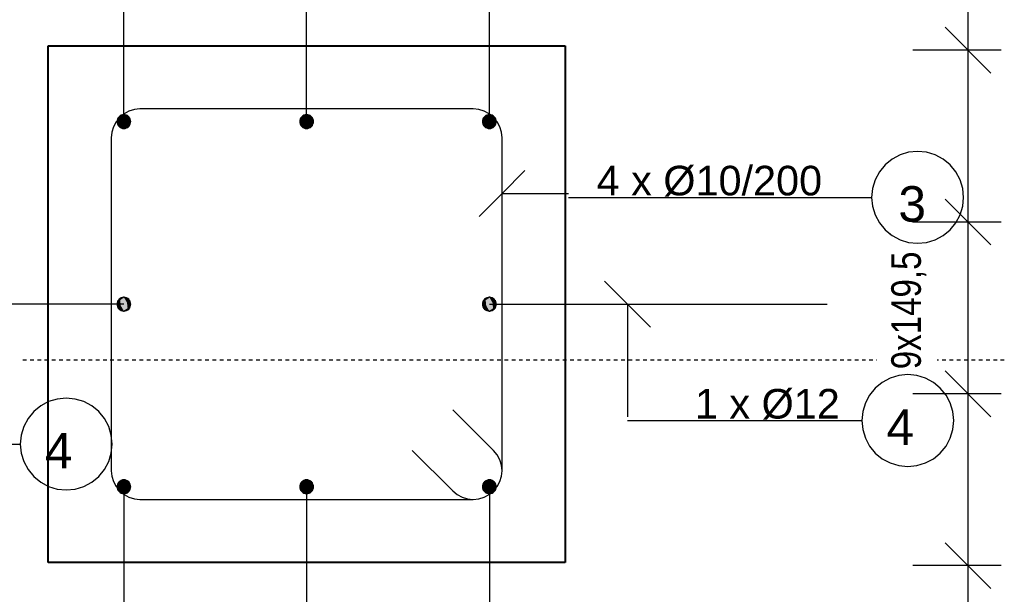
# Model space of a CAD drawing. Extents: x 68682 to 121374, y -47510 to -252.
# Tile 19 of 38: x 102247 to 104389, y -8414 to -7162. Entities that reach past the tile are written whole.
import ezdxf

# ---------------------------------------------------------------- set-up
doc = ezdxf.new("R2010")
doc.units = 0
doc.header["$LTSCALE"] = 1.125
doc.layers.add('--K_Fundamenty_lawy_przekroj', color=41, linetype='Continuous', lineweight=40)
doc.layers.add('--TW_Wymiary', color=1, linetype='Continuous')
doc.layers.add('BZ_PRETW', color=3, linetype='Continuous')
doc.styles.add('ISOCPEUR', font='arial.ttf', dxfattribs={"width": 0.8, "height": 150})

msp = doc.modelspace()

# ---------------------------------------------------------------- hatches: boundary and pattern name
at = {"layer": 'BZ_PRETW', "linetype": 'Continuous'}
for points in [[(102466.07, -7397.35), (102458.57, -7384.36), (102466.07, -7371.37)], [(102458.85, -7387.29), (102458.57, -7384.36), (102458.85, -7381.44)], [(102459.71, -7390.1), (102458.85, -7381.44), (102459.71, -7378.62)], [(102458.85, -7387.29), (102458.85, -7381.44), (102459.71, -7390.1)], [(102461.09, -7392.7), (102459.71, -7378.62), (102461.09, -7376.03)], [(102459.71, -7390.1), (102459.71, -7378.62), (102461.09, -7392.7)], [(102462.96, -7394.97), (102461.09, -7376.03), (102462.96, -7373.76)], [(102461.09, -7392.7), (102461.09, -7376.03), (102462.96, -7394.97)], [(102465.23, -7396.83), (102462.96, -7373.76), (102465.23, -7371.89)], [(102462.96, -7394.97), (102462.96, -7373.76), (102465.23, -7396.83)], [(102467.83, -7398.22), (102465.23, -7371.89), (102467.83, -7370.5)], [(102465.23, -7396.83), (102465.23, -7371.89), (102467.83, -7398.22)], [(102466.07, -7397.35), (102466.07, -7371.37), (102481.07, -7397.35)], [(102481.07, -7397.35), (102466.07, -7371.37), (102481.07, -7371.37)], [(102470.64, -7399.07), (102467.83, -7370.5), (102470.64, -7369.65)], [(102467.83, -7398.22), (102467.83, -7370.5), (102470.64, -7399.07)], [(102473.57, -7399.36), (102470.64, -7369.65), (102473.57, -7369.36)], [(102470.64, -7399.07), (102470.64, -7369.65), (102473.57, -7399.36)], [(102473.57, -7399.36), (102473.57, -7369.36), (102476.49, -7399.07)], [(102476.49, -7399.07), (102473.57, -7369.36), (102476.49, -7369.65)], [(102476.49, -7399.07), (102476.49, -7369.65), (102479.31, -7398.22)], [(102479.31, -7398.22), (102476.49, -7369.65), (102479.31, -7370.5)], [(102479.31, -7398.22), (102479.31, -7370.5), (102481.9, -7396.83)], [(102481.9, -7396.83), (102479.31, -7370.5), (102481.9, -7371.89)], [(102481.07, -7397.35), (102481.07, -7371.37), (102488.57, -7384.36)], [(102481.9, -7396.83), (102481.9, -7371.89), (102484.17, -7394.97)], [(102484.17, -7394.97), (102481.9, -7371.89), (102484.17, -7373.76)], [(102484.17, -7394.97), (102484.17, -7373.76), (102486.04, -7392.7)], [(102486.04, -7392.7), (102484.17, -7373.76), (102486.04, -7376.03)], [(102486.04, -7392.7), (102486.04, -7376.03), (102487.42, -7390.1)], [(102487.42, -7390.1), (102486.04, -7376.03), (102487.42, -7378.62)], [(102487.42, -7390.1), (102487.42, -7378.62), (102488.28, -7387.29)], [(102488.28, -7387.29), (102487.42, -7378.62), (102488.28, -7381.44)], [(102488.28, -7387.29), (102488.28, -7381.44), (102488.57, -7384.36)], [(102863.57, -7397.35), (102856.07, -7384.36), (102863.57, -7371.37)], [(102856.35, -7387.29), (102856.07, -7384.36), (102856.35, -7381.44)], [(102857.21, -7390.1), (102856.35, -7381.44), (102857.21, -7378.62)], [(102856.35, -7387.29), (102856.35, -7381.44), (102857.21, -7390.1)], [(102858.59, -7392.7), (102857.21, -7378.62), (102858.59, -7376.03)], [(102857.21, -7390.1), (102857.21, -7378.62), (102858.59, -7392.7)], [(102860.46, -7394.97), (102858.59, -7376.03), (102860.46, -7373.76)], [(102858.59, -7392.7), (102858.59, -7376.03), (102860.46, -7394.97)], [(102862.73, -7396.83), (102860.46, -7373.76), (102862.73, -7371.89)], [(102860.46, -7394.97), (102860.46, -7373.76), (102862.73, -7396.83)], [(102865.33, -7398.22), (102862.73, -7371.89), (102865.33, -7370.5)], [(102862.73, -7396.83), (102862.73, -7371.89), (102865.33, -7398.22)], [(102863.57, -7397.35), (102863.57, -7371.37), (102878.57, -7397.35)], [(102878.57, -7397.35), (102863.57, -7371.37), (102878.57, -7371.37)], [(102868.14, -7399.07), (102865.33, -7370.5), (102868.14, -7369.65)], [(102865.33, -7398.22), (102865.33, -7370.5), (102868.14, -7399.07)], [(102871.07, -7399.36), (102868.14, -7369.65), (102871.07, -7369.36)], [(102868.14, -7399.07), (102868.14, -7369.65), (102871.07, -7399.36)], [(102871.07, -7399.36), (102871.07, -7369.36), (102873.99, -7399.07)], [(102873.99, -7399.07), (102871.07, -7369.36), (102873.99, -7369.65)], [(102873.99, -7399.07), (102873.99, -7369.65), (102876.81, -7398.22)], [(102876.81, -7398.22), (102873.99, -7369.65), (102876.81, -7370.5)], [(102876.81, -7398.22), (102876.81, -7370.5), (102879.4, -7396.83)], [(102879.4, -7396.83), (102876.81, -7370.5), (102879.4, -7371.89)], [(102878.57, -7397.35), (102878.57, -7371.37), (102886.07, -7384.36)], [(102879.4, -7396.83), (102879.4, -7371.89), (102881.67, -7394.97)], [(102881.67, -7394.97), (102879.4, -7371.89), (102881.67, -7373.76)], [(102881.67, -7394.97), (102881.67, -7373.76), (102883.54, -7392.7)], [(102883.54, -7392.7), (102881.67, -7373.76), (102883.54, -7376.03)], [(102883.54, -7392.7), (102883.54, -7376.03), (102884.92, -7390.1)], [(102884.92, -7390.1), (102883.54, -7376.03), (102884.92, -7378.62)], [(102884.92, -7390.1), (102884.92, -7378.62), (102885.78, -7387.29)], [(102885.78, -7387.29), (102884.92, -7378.62), (102885.78, -7381.44)], [(102885.78, -7387.29), (102885.78, -7381.44), (102886.07, -7384.36)], [(103261.07, -7397.35), (103253.57, -7384.36), (103261.07, -7371.37)], [(103253.85, -7387.29), (103253.57, -7384.36), (103253.85, -7381.44)], [(103254.71, -7390.1), (103253.85, -7381.44), (103254.71, -7378.62)], [(103253.85, -7387.29), (103253.85, -7381.44), (103254.71, -7390.1)], [(103256.09, -7392.7), (103254.71, -7378.62), (103256.09, -7376.03)], [(103254.71, -7390.1), (103254.71, -7378.62), (103256.09, -7392.7)], [(103257.96, -7394.97), (103256.09, -7376.03), (103257.96, -7373.76)], [(103256.09, -7392.7), (103256.09, -7376.03), (103257.96, -7394.97)], [(103260.23, -7396.83), (103257.96, -7373.76), (103260.23, -7371.89)], [(103257.96, -7394.97), (103257.96, -7373.76), (103260.23, -7396.83)], [(103262.83, -7398.22), (103260.23, -7371.89), (103262.83, -7370.5)], [(103260.23, -7396.83), (103260.23, -7371.89), (103262.83, -7398.22)], [(103261.07, -7397.35), (103261.07, -7371.37), (103276.07, -7397.35)], [(103276.07, -7397.35), (103261.07, -7371.37), (103276.07, -7371.37)], [(103265.64, -7399.07), (103262.83, -7370.5), (103265.64, -7369.65)], [(103262.83, -7398.22), (103262.83, -7370.5), (103265.64, -7399.07)], [(103268.57, -7399.36), (103265.64, -7369.65), (103268.57, -7369.36)], [(103265.64, -7399.07), (103265.64, -7369.65), (103268.57, -7399.36)], [(103268.57, -7399.36), (103268.57, -7369.36), (103271.49, -7399.07)], [(103271.49, -7399.07), (103268.57, -7369.36), (103271.49, -7369.65)], [(103271.49, -7399.07), (103271.49, -7369.65), (103274.31, -7398.22)], [(103274.31, -7398.22), (103271.49, -7369.65), (103274.31, -7370.5)], [(103274.31, -7398.22), (103274.31, -7370.5), (103276.9, -7396.83)], [(103276.9, -7396.83), (103274.31, -7370.5), (103276.9, -7371.89)], [(103276.07, -7397.35), (103276.07, -7371.37), (103283.57, -7384.36)], [(103276.9, -7396.83), (103276.9, -7371.89), (103279.17, -7394.97)], [(103279.17, -7394.97), (103276.9, -7371.89), (103279.17, -7373.76)], [(103279.17, -7394.97), (103279.17, -7373.76), (103281.04, -7392.7)], [(103281.04, -7392.7), (103279.17, -7373.76), (103281.04, -7376.03)], [(103281.04, -7392.7), (103281.04, -7376.03), (103282.42, -7390.1)], [(103282.42, -7390.1), (103281.04, -7376.03), (103282.42, -7378.62)], [(103282.42, -7390.1), (103282.42, -7378.62), (103283.28, -7387.29)], [(103283.28, -7387.29), (103282.42, -7378.62), (103283.28, -7381.44)], [(103283.28, -7387.29), (103283.28, -7381.44), (103283.57, -7384.36)], [(102461.09, -7790.2), (102459.71, -7776.12), (102461.09, -7773.53)], [(102473.57, -7796.86), (102460.58, -7774.36), (102473.57, -7766.86)], [(102460.58, -7789.36), (102460.58, -7774.36), (102473.57, -7796.86)], [(102462.96, -7792.47), (102461.09, -7773.53), (102462.96, -7771.26)], [(102461.09, -7790.2), (102461.09, -7773.53), (102462.96, -7792.47)], [(102465.23, -7794.33), (102462.96, -7771.26), (102465.23, -7769.39)], [(102462.96, -7792.47), (102462.96, -7771.26), (102465.23, -7794.33)], [(102467.83, -7795.72), (102465.23, -7769.39), (102467.83, -7768)], [(102465.23, -7794.33), (102465.23, -7769.39), (102467.83, -7795.72)], [(102470.64, -7796.57), (102467.83, -7768), (102470.64, -7767.15)], [(102467.83, -7795.72), (102467.83, -7768), (102470.64, -7796.57)], [(102473.57, -7796.86), (102470.64, -7767.15), (102473.57, -7766.86)], [(102470.64, -7796.57), (102470.64, -7767.15), (102473.57, -7796.86)], [(102473.57, -7796.86), (102473.57, -7766.86), (102476.49, -7796.57)], [(102476.49, -7796.57), (102473.57, -7766.86), (102476.49, -7767.15)], [(102473.57, -7796.86), (102473.57, -7766.86), (102486.56, -7789.36)], [(102486.56, -7789.36), (102473.57, -7766.86), (102486.56, -7774.36)], [(102476.49, -7796.57), (102476.49, -7767.15), (102479.31, -7795.72)], [(102479.31, -7795.72), (102476.49, -7767.15), (102479.31, -7768)], [(102479.31, -7795.72), (102479.31, -7768), (102481.9, -7794.33)], [(102481.9, -7794.33), (102479.31, -7768), (102481.9, -7769.39)], [(102481.9, -7794.33), (102481.9, -7769.39), (102484.17, -7792.47)], [(102484.17, -7792.47), (102481.9, -7769.39), (102484.17, -7771.26)], [(102484.17, -7792.47), (102484.17, -7771.26), (102486.04, -7790.2)], [(102486.04, -7790.2), (102484.17, -7771.26), (102486.04, -7773.53)], [(102486.04, -7790.2), (102486.04, -7773.53), (102487.42, -7787.6)], [(102487.42, -7787.6), (102486.04, -7773.53), (102487.42, -7776.12)], [(103256.09, -7790.2), (103254.71, -7776.12), (103256.09, -7773.53)], [(103268.57, -7796.86), (103255.58, -7774.36), (103268.57, -7766.86)], [(103255.58, -7789.36), (103255.58, -7774.36), (103268.57, -7796.86)], [(103257.96, -7792.47), (103256.09, -7773.53), (103257.96, -7771.26)], [(103256.09, -7790.2), (103256.09, -7773.53), (103257.96, -7792.47)], [(103260.23, -7794.33), (103257.96, -7771.26), (103260.23, -7769.39)], [(103257.96, -7792.47), (103257.96, -7771.26), (103260.23, -7794.33)], [(103262.83, -7795.72), (103260.23, -7769.39), (103262.83, -7768)], [(103260.23, -7794.33), (103260.23, -7769.39), (103262.83, -7795.72)], [(103265.64, -7796.57), (103262.83, -7768), (103265.64, -7767.15)], [(103262.83, -7795.72), (103262.83, -7768), (103265.64, -7796.57)], [(103268.57, -7796.86), (103265.64, -7767.15), (103268.57, -7766.86)], [(103265.64, -7796.57), (103265.64, -7767.15), (103268.57, -7796.86)], [(103268.57, -7796.86), (103268.57, -7766.86), (103271.49, -7796.57)], [(103271.49, -7796.57), (103268.57, -7766.86), (103271.49, -7767.15)], [(103268.57, -7796.86), (103268.57, -7766.86), (103281.56, -7789.36)], [(103281.56, -7789.36), (103268.57, -7766.86), (103281.56, -7774.36)], [(103271.49, -7796.57), (103271.49, -7767.15), (103274.31, -7795.72)], [(103274.31, -7795.72), (103271.49, -7767.15), (103274.31, -7768)], [(103274.31, -7795.72), (103274.31, -7768), (103276.9, -7794.33)], [(103276.9, -7794.33), (103274.31, -7768), (103276.9, -7769.39)], [(103276.9, -7794.33), (103276.9, -7769.39), (103279.17, -7792.47)], [(103279.17, -7792.47), (103276.9, -7769.39), (103279.17, -7771.26)], [(103279.17, -7792.47), (103279.17, -7771.26), (103281.04, -7790.2)], [(103281.04, -7790.2), (103279.17, -7771.26), (103281.04, -7773.53)], [(103281.04, -7790.2), (103281.04, -7773.53), (103282.42, -7787.6)], [(103282.42, -7787.6), (103281.04, -7773.53), (103282.42, -7776.12)], [(102458.85, -7784.79), (102458.57, -7781.86), (102458.85, -7778.94)], [(102459.71, -7787.6), (102458.85, -7778.94), (102459.71, -7776.12)], [(102458.85, -7784.79), (102458.85, -7778.94), (102459.71, -7787.6)], [(102459.71, -7787.6), (102459.71, -7776.12), (102461.09, -7790.2)], [(102487.42, -7787.6), (102487.42, -7776.12), (102488.28, -7784.79)], [(102488.28, -7784.79), (102487.42, -7776.12), (102488.28, -7778.94)], [(102488.28, -7784.79), (102488.28, -7778.94), (102488.57, -7781.86)], [(103253.85, -7784.79), (103253.57, -7781.86), (103253.85, -7778.94)], [(103254.71, -7787.6), (103253.85, -7778.94), (103254.71, -7776.12)], [(103253.85, -7784.79), (103253.85, -7778.94), (103254.71, -7787.6)], [(103254.71, -7787.6), (103254.71, -7776.12), (103256.09, -7790.2)], [(103282.42, -7787.6), (103282.42, -7776.12), (103283.28, -7784.79)], [(103283.28, -7784.79), (103282.42, -7776.12), (103283.28, -7778.94)], [(103283.28, -7784.79), (103283.28, -7778.94), (103283.57, -7781.86)], [(102466.07, -8192.35), (102458.57, -8179.36), (102466.07, -8166.37)], [(102458.85, -8182.29), (102458.57, -8179.36), (102458.85, -8176.44)], [(102459.71, -8185.1), (102458.85, -8176.44), (102459.71, -8173.62)], [(102458.85, -8182.29), (102458.85, -8176.44), (102459.71, -8185.1)], [(102461.09, -8187.7), (102459.71, -8173.62), (102461.09, -8171.03)], [(102459.71, -8185.1), (102459.71, -8173.62), (102461.09, -8187.7)], [(102462.96, -8189.97), (102461.09, -8171.03), (102462.96, -8168.76)], [(102461.09, -8187.7), (102461.09, -8171.03), (102462.96, -8189.97)], [(102465.23, -8191.83), (102462.96, -8168.76), (102465.23, -8166.89)], [(102462.96, -8189.97), (102462.96, -8168.76), (102465.23, -8191.83)], [(102467.83, -8193.22), (102465.23, -8166.89), (102467.83, -8165.5)], [(102465.23, -8191.83), (102465.23, -8166.89), (102467.83, -8193.22)], [(102466.07, -8192.35), (102466.07, -8166.37), (102481.07, -8192.35)], [(102481.07, -8192.35), (102466.07, -8166.37), (102481.07, -8166.37)], [(102470.64, -8194.07), (102467.83, -8165.5), (102470.64, -8164.65)], [(102467.83, -8193.22), (102467.83, -8165.5), (102470.64, -8194.07)], [(102473.57, -8194.36), (102470.64, -8164.65), (102473.57, -8164.36)], [(102470.64, -8194.07), (102470.64, -8164.65), (102473.57, -8194.36)], [(102473.57, -8194.36), (102473.57, -8164.36), (102476.49, -8194.07)], [(102476.49, -8194.07), (102473.57, -8164.36), (102476.49, -8164.65)], [(102476.49, -8194.07), (102476.49, -8164.65), (102479.31, -8193.22)], [(102479.31, -8193.22), (102476.49, -8164.65), (102479.31, -8165.5)], [(102479.31, -8193.22), (102479.31, -8165.5), (102481.9, -8191.83)], [(102481.9, -8191.83), (102479.31, -8165.5), (102481.9, -8166.89)], [(102481.07, -8192.35), (102481.07, -8166.37), (102488.57, -8179.36)], [(102481.9, -8191.83), (102481.9, -8166.89), (102484.17, -8189.97)], [(102484.17, -8189.97), (102481.9, -8166.89), (102484.17, -8168.76)], [(102484.17, -8189.97), (102484.17, -8168.76), (102486.04, -8187.7)], [(102486.04, -8187.7), (102484.17, -8168.76), (102486.04, -8171.03)], [(102486.04, -8187.7), (102486.04, -8171.03), (102487.42, -8185.1)], [(102487.42, -8185.1), (102486.04, -8171.03), (102487.42, -8173.62)], [(102487.42, -8185.1), (102487.42, -8173.62), (102488.28, -8182.29)], [(102488.28, -8182.29), (102487.42, -8173.62), (102488.28, -8176.44)], [(102488.28, -8182.29), (102488.28, -8176.44), (102488.57, -8179.36)], [(102863.57, -8192.35), (102856.07, -8179.36), (102863.57, -8166.37)], [(102856.35, -8182.29), (102856.07, -8179.36), (102856.35, -8176.44)], [(102857.21, -8185.1), (102856.35, -8176.44), (102857.21, -8173.62)], [(102856.35, -8182.29), (102856.35, -8176.44), (102857.21, -8185.1)], [(102858.59, -8187.7), (102857.21, -8173.62), (102858.59, -8171.03)], [(102857.21, -8185.1), (102857.21, -8173.62), (102858.59, -8187.7)], [(102860.46, -8189.97), (102858.59, -8171.03), (102860.46, -8168.76)], [(102858.59, -8187.7), (102858.59, -8171.03), (102860.46, -8189.97)], [(102862.73, -8191.83), (102860.46, -8168.76), (102862.73, -8166.89)], [(102860.46, -8189.97), (102860.46, -8168.76), (102862.73, -8191.83)], [(102865.33, -8193.22), (102862.73, -8166.89), (102865.33, -8165.5)], [(102862.73, -8191.83), (102862.73, -8166.89), (102865.33, -8193.22)], [(102863.57, -8192.35), (102863.57, -8166.37), (102878.57, -8192.35)], [(102878.57, -8192.35), (102863.57, -8166.37), (102878.57, -8166.37)], [(102868.14, -8194.07), (102865.33, -8165.5), (102868.14, -8164.65)], [(102865.33, -8193.22), (102865.33, -8165.5), (102868.14, -8194.07)], [(102871.07, -8194.36), (102868.14, -8164.65), (102871.07, -8164.36)], [(102868.14, -8194.07), (102868.14, -8164.65), (102871.07, -8194.36)], [(102871.07, -8194.36), (102871.07, -8164.36), (102873.99, -8194.07)], [(102873.99, -8194.07), (102871.07, -8164.36), (102873.99, -8164.65)], [(102873.99, -8194.07), (102873.99, -8164.65), (102876.81, -8193.22)], [(102876.81, -8193.22), (102873.99, -8164.65), (102876.81, -8165.5)], [(102876.81, -8193.22), (102876.81, -8165.5), (102879.4, -8191.83)], [(102879.4, -8191.83), (102876.81, -8165.5), (102879.4, -8166.89)], [(102878.57, -8192.35), (102878.57, -8166.37), (102886.07, -8179.36)], [(102879.4, -8191.83), (102879.4, -8166.89), (102881.67, -8189.97)], [(102881.67, -8189.97), (102879.4, -8166.89), (102881.67, -8168.76)], [(102881.67, -8189.97), (102881.67, -8168.76), (102883.54, -8187.7)], [(102883.54, -8187.7), (102881.67, -8168.76), (102883.54, -8171.03)], [(102883.54, -8187.7), (102883.54, -8171.03), (102884.92, -8185.1)], [(102884.92, -8185.1), (102883.54, -8171.03), (102884.92, -8173.62)], [(102884.92, -8185.1), (102884.92, -8173.62), (102885.78, -8182.29)], [(102885.78, -8182.29), (102884.92, -8173.62), (102885.78, -8176.44)], [(102885.78, -8182.29), (102885.78, -8176.44), (102886.07, -8179.36)], [(103261.07, -8192.35), (103253.57, -8179.36), (103261.07, -8166.37)], [(103253.85, -8182.29), (103253.57, -8179.36), (103253.85, -8176.44)], [(103254.71, -8185.1), (103253.85, -8176.44), (103254.71, -8173.62)], [(103253.85, -8182.29), (103253.85, -8176.44), (103254.71, -8185.1)], [(103256.09, -8187.7), (103254.71, -8173.62), (103256.09, -8171.03)], [(103254.71, -8185.1), (103254.71, -8173.62), (103256.09, -8187.7)], [(103257.96, -8189.97), (103256.09, -8171.03), (103257.96, -8168.76)], [(103256.09, -8187.7), (103256.09, -8171.03), (103257.96, -8189.97)], [(103260.23, -8191.83), (103257.96, -8168.76), (103260.23, -8166.89)], [(103257.96, -8189.97), (103257.96, -8168.76), (103260.23, -8191.83)], [(103262.83, -8193.22), (103260.23, -8166.89), (103262.83, -8165.5)], [(103260.23, -8191.83), (103260.23, -8166.89), (103262.83, -8193.22)], [(103261.07, -8192.35), (103261.07, -8166.37), (103276.07, -8192.35)], [(103276.07, -8192.35), (103261.07, -8166.37), (103276.07, -8166.37)], [(103265.64, -8194.07), (103262.83, -8165.5), (103265.64, -8164.65)], [(103262.83, -8193.22), (103262.83, -8165.5), (103265.64, -8194.07)], [(103268.57, -8194.36), (103265.64, -8164.65), (103268.57, -8164.36)], [(103265.64, -8194.07), (103265.64, -8164.65), (103268.57, -8194.36)], [(103268.57, -8194.36), (103268.57, -8164.36), (103271.49, -8194.07)], [(103271.49, -8194.07), (103268.57, -8164.36), (103271.49, -8164.65)], [(103271.49, -8194.07), (103271.49, -8164.65), (103274.31, -8193.22)], [(103274.31, -8193.22), (103271.49, -8164.65), (103274.31, -8165.5)], [(103274.31, -8193.22), (103274.31, -8165.5), (103276.9, -8191.83)], [(103276.9, -8191.83), (103274.31, -8165.5), (103276.9, -8166.89)], [(103276.07, -8192.35), (103276.07, -8166.37), (103283.57, -8179.36)], [(103276.9, -8191.83), (103276.9, -8166.89), (103279.17, -8189.97)], [(103279.17, -8189.97), (103276.9, -8166.89), (103279.17, -8168.76)], [(103279.17, -8189.97), (103279.17, -8168.76), (103281.04, -8187.7)], [(103281.04, -8187.7), (103279.17, -8168.76), (103281.04, -8171.03)], [(103281.04, -8187.7), (103281.04, -8171.03), (103282.42, -8185.1)], [(103282.42, -8185.1), (103281.04, -8171.03), (103282.42, -8173.62)], [(103282.42, -8185.1), (103282.42, -8173.62), (103283.28, -8182.29)], [(103283.28, -8182.29), (103282.42, -8173.62), (103283.28, -8176.44)], [(103283.28, -8182.29), (103283.28, -8176.44), (103283.57, -8179.36)]]:
    msp.add_hatch(color=256, dxfattribs=at).paths.add_polyline_path(points)

# ---------------------------------------------------------------- linework, layer by layer
at = {"layer": '--K_Fundamenty_lawy_przekroj'}
for p, q in [((102308.57, -8344.36), (102308.57, -7219.36)), ((102308.57, -7219.36), (103433.57, -7219.36)), ((102308.57, -7219.36), (103433.57, -7219.36)), ((102308.57, -8344.36), (102308.57, -7219.36)), ((103433.57, -7219.36), (103433.57, -8344.36)), ((103433.57, -7219.36), (103433.57, -8344.36)), ((103433.57, -8344.36), (102308.57, -8344.36)), ((103433.57, -8344.36), (102308.57, -8344.36))]:
    msp.add_line(p, q, dxfattribs=at)
at = {"layer": '--TW_Wymiary'}
for p, q in [((104309.73, -6106.7), (104309.73, -9473.43)), ((104309.73, -6854.86), (104309.73, -7228.94)), ((104359.73, -7278.94), (104259.73, -7178.94)), ((104259.73, -7178.94), (104359.73, -7278.94)), ((104382.1, -7228.94), (104189.73, -7228.94)), ((104382.1, -7228.94), (104189.73, -7228.94)), ((104309.73, -7228.94), (104309.73, -7228.94)), ((104180.65, -7451.22), (104161.89, -7456.91)), ((104200.16, -7449.3), (104180.65, -7451.22)), ((104219.67, -7451.22), (104200.16, -7449.3)), ((104238.43, -7456.91), (104219.67, -7451.22)), ((104144.6, -7466.15), (104129.45, -7478.59)), ((104161.89, -7456.91), (104144.6, -7466.15)), ((104255.71, -7466.15), (104238.43, -7456.91)), ((104270.87, -7478.59), (104255.71, -7466.15)), ((103296.07, -7540.93), (103346.07, -7490.93)), ((104117.01, -7493.74), (104107.77, -7511.03)), ((104129.45, -7478.59), (104117.01, -7493.74)), ((104283.3, -7493.74), (104270.87, -7478.59)), ((104292.55, -7511.03), (104283.3, -7493.74)), ((104107.77, -7511.03), (104102.08, -7529.79)), ((104298.24, -7529.79), (104292.55, -7511.03)), ((104102.08, -7529.79), (104100.16, -7549.3)), ((104300.16, -7549.3), (104298.24, -7529.79)), ((103296.07, -7540.93), (103246.07, -7590.93)), ((103296.07, -7540.93), (103440.57, -7540.93)), ((103440.57, -7549.3), (104100.16, -7549.3)), ((104100.16, -7549.3), (104102.08, -7568.81)), ((104359.73, -7653.02), (104259.73, -7553.02)), ((104259.73, -7553.02), (104359.73, -7653.02)), ((104298.24, -7568.81), (104300.16, -7549.3)), ((104102.08, -7568.81), (104107.77, -7587.57)), ((104292.55, -7587.57), (104298.24, -7568.81)), ((104107.77, -7587.57), (104117.01, -7604.86)), ((104382.1, -7603.02), (104189.73, -7603.02)), ((104382.1, -7603.02), (104189.73, -7603.02)), ((104283.3, -7604.86), (104292.55, -7587.57)), ((104309.73, -7603.02), (104309.73, -7603.02)), ((104255.71, -7632.45), (104270.87, -7620.01)), ((104270.87, -7620.01), (104283.3, -7604.86)), ((103569.28, -7781.86), (103519.28, -7731.86)), ((103569.28, -7781.86), (103569.28, -8026.81)), ((103569.28, -7781.86), (103619.28, -7831.86)), ((102261.49, -7903.79), (102253.55, -7903.79)), ((102277.37, -7903.79), (102269.43, -7903.79)), ((102293.24, -7903.79), (102285.3, -7903.79)), ((102309.12, -7903.79), (102301.18, -7903.79)), ((102324.99, -7903.79), (102317.05, -7903.79)), ((102340.87, -7903.79), (102332.93, -7903.79)), ((102356.74, -7903.79), (102348.8, -7903.79)), ((102372.62, -7903.79), (102364.68, -7903.79)), ((102388.49, -7903.79), (102380.55, -7903.79)), ((102404.37, -7903.79), (102396.43, -7903.79)), ((102420.24, -7903.79), (102412.3, -7903.79)), ((102436.12, -7903.79), (102428.18, -7903.79)), ((102451.99, -7903.79), (102444.05, -7903.79)), ((102467.87, -7903.79), (102459.93, -7903.79)), ((102483.74, -7903.79), (102475.8, -7903.79)), ((102499.62, -7903.79), (102491.68, -7903.79)), ((102515.49, -7903.79), (102507.55, -7903.79)), ((102531.37, -7903.79), (102523.43, -7903.79)), ((102547.24, -7903.79), (102539.3, -7903.79)), ((102563.12, -7903.79), (102555.18, -7903.79)), ((102578.99, -7903.79), (102571.05, -7903.79)), ((102594.87, -7903.79), (102586.93, -7903.79)), ((102610.74, -7903.79), (102602.8, -7903.79)), ((102626.62, -7903.79), (102618.68, -7903.79)), ((102642.49, -7903.79), (102634.55, -7903.79)), ((102658.37, -7903.79), (102650.43, -7903.79)), ((102674.24, -7903.79), (102666.3, -7903.79)), ((102690.12, -7903.79), (102682.18, -7903.79)), ((102705.99, -7903.79), (102698.05, -7903.79)), ((102721.87, -7903.79), (102713.93, -7903.79)), ((102737.74, -7903.79), (102729.8, -7903.79)), ((102753.62, -7903.79), (102745.68, -7903.79)), ((102769.49, -7903.79), (102761.55, -7903.79)), ((102785.37, -7903.79), (102777.43, -7903.79)), ((102801.24, -7903.79), (102793.3, -7903.79)), ((102817.12, -7903.79), (102809.18, -7903.79)), ((102832.99, -7903.79), (102825.05, -7903.79)), ((102848.87, -7903.79), (102840.93, -7903.79)), ((102864.74, -7903.79), (102856.8, -7903.79)), ((102880.62, -7903.79), (102872.68, -7903.79)), ((102896.49, -7903.79), (102888.55, -7903.79)), ((102912.37, -7903.79), (102904.43, -7903.79)), ((102928.24, -7903.79), (102920.3, -7903.79)), ((102944.12, -7903.79), (102936.18, -7903.79)), ((102959.99, -7903.79), (102952.05, -7903.79)), ((102975.87, -7903.79), (102967.93, -7903.79)), ((102991.74, -7903.79), (102983.8, -7903.79)), ((103007.62, -7903.79), (102999.68, -7903.79)), ((103023.49, -7903.79), (103015.55, -7903.79)), ((103039.37, -7903.79), (103031.43, -7903.79)), ((103055.24, -7903.79), (103047.3, -7903.79)), ((103071.12, -7903.79), (103063.18, -7903.79)), ((103086.99, -7903.79), (103079.05, -7903.79)), ((103102.87, -7903.79), (103094.93, -7903.79)), ((103118.74, -7903.79), (103110.8, -7903.79)), ((103134.62, -7903.79), (103126.68, -7903.79)), ((103150.49, -7903.79), (103142.55, -7903.79)), ((103166.37, -7903.79), (103158.43, -7903.79)), ((103182.24, -7903.79), (103174.3, -7903.79)), ((103198.12, -7903.79), (103190.18, -7903.79)), ((103213.99, -7903.79), (103206.05, -7903.79)), ((103229.87, -7903.79), (103221.93, -7903.79)), ((103245.74, -7903.79), (103237.8, -7903.79)), ((103261.62, -7903.79), (103253.68, -7903.79)), ((103277.49, -7903.79), (103269.55, -7903.79)), ((103293.37, -7903.79), (103285.43, -7903.79)), ((103309.24, -7903.79), (103301.3, -7903.79)), ((103325.12, -7903.79), (103317.18, -7903.79)), ((103340.99, -7903.79), (103333.05, -7903.79)), ((103356.87, -7903.79), (103348.93, -7903.79)), ((103372.74, -7903.79), (103364.8, -7903.79)), ((103388.62, -7903.79), (103380.68, -7903.79)), ((103404.49, -7903.79), (103396.55, -7903.79)), ((103420.37, -7903.79), (103412.43, -7903.79)), ((103436.24, -7903.79), (103428.3, -7903.79)), ((103452.12, -7903.79), (103444.18, -7903.79)), ((103467.99, -7903.79), (103460.05, -7903.79)), ((103483.87, -7903.79), (103475.93, -7903.79)), ((103499.74, -7903.79), (103491.8, -7903.79)), ((103515.62, -7903.79), (103507.68, -7903.79)), ((103531.49, -7903.79), (103523.55, -7903.79)), ((103547.37, -7903.79), (103539.43, -7903.79)), ((103563.24, -7903.79), (103555.3, -7903.79)), ((103579.12, -7903.79), (103571.18, -7903.79)), ((103594.99, -7903.79), (103587.05, -7903.79)), ((103610.87, -7903.79), (103602.93, -7903.79)), ((103626.74, -7903.79), (103618.8, -7903.79)), ((103642.62, -7903.79), (103634.68, -7903.79)), ((103658.49, -7903.79), (103650.55, -7903.79)), ((103674.37, -7903.79), (103666.43, -7903.79)), ((103690.24, -7903.79), (103682.3, -7903.79)), ((103706.12, -7903.79), (103698.18, -7903.79)), ((103721.99, -7903.79), (103714.05, -7903.79)), ((103737.87, -7903.79), (103729.93, -7903.79)), ((103753.74, -7903.79), (103745.8, -7903.79)), ((103769.62, -7903.79), (103761.68, -7903.79)), ((103785.49, -7903.79), (103777.55, -7903.79)), ((103801.37, -7903.79), (103793.43, -7903.79)), ((103817.24, -7903.79), (103809.3, -7903.79)), ((103833.12, -7903.79), (103825.18, -7903.79)), ((103848.99, -7903.79), (103841.05, -7903.79)), ((103864.87, -7903.79), (103856.93, -7903.79)), ((103880.74, -7903.79), (103872.8, -7903.79)), ((103896.62, -7903.79), (103888.68, -7903.79)), ((103912.49, -7903.79), (103904.55, -7903.79)), ((103928.37, -7903.79), (103920.43, -7903.79)), ((103944.24, -7903.79), (103936.3, -7903.79)), ((103960.12, -7903.79), (103952.18, -7903.79)), ((103975.99, -7903.79), (103968.05, -7903.79)), ((103991.87, -7903.79), (103983.93, -7903.79)), ((104007.74, -7903.79), (103999.8, -7903.79)), ((104023.62, -7903.79), (104015.68, -7903.79)), ((104039.49, -7903.79), (104031.55, -7903.79)), ((104055.37, -7903.79), (104047.43, -7903.79)), ((104071.24, -7903.79), (104063.3, -7903.79)), ((104087.12, -7903.79), (104079.18, -7903.79)), ((104102.99, -7903.79), (104095.05, -7903.79)), ((104118.87, -7903.79), (104110.93, -7903.79)), ((104134.74, -7903.79), (104126.8, -7903.79)), ((104150.62, -7903.79), (104142.68, -7903.79)), ((104166.49, -7903.79), (104158.55, -7903.79)), ((104182.37, -7903.79), (104174.43, -7903.79)), ((104198.24, -7903.79), (104190.3, -7903.79)), ((104214.12, -7903.79), (104206.18, -7903.79)), ((104229.99, -7903.79), (104222.05, -7903.79)), ((104245.87, -7903.79), (104237.93, -7903.79)), ((104261.74, -7903.79), (104253.8, -7903.79)), ((104277.62, -7903.79), (104269.68, -7903.79)), ((104293.49, -7903.79), (104285.55, -7903.79)), ((104309.37, -7903.79), (104301.43, -7903.79)), ((104325.24, -7903.79), (104317.3, -7903.79)), ((104341.12, -7903.79), (104333.18, -7903.79)), ((104356.99, -7903.79), (104349.05, -7903.79)), ((104372.87, -7903.79), (104364.93, -7903.79)), ((104388.74, -7903.79), (104380.8, -7903.79)), ((104359.73, -8027.11), (104259.73, -7927.11)), ((104259.73, -7927.11), (104359.73, -8027.11)), ((104108.15, -7964.48), (104095.71, -7979.63)), ((104262.01, -7979.63), (104249.57, -7964.48)), ((102328.64, -7988.34), (102309.88, -7994.03)), ((102348.15, -7986.41), (102328.64, -7988.34)), ((102367.66, -7988.34), (102348.15, -7986.41)), ((102386.42, -7994.03), (102367.66, -7988.34)), ((104095.71, -7979.63), (104086.47, -7996.92)), ((104382.1, -7977.11), (104189.73, -7977.11)), ((104382.1, -7977.11), (104189.73, -7977.11)), ((104271.25, -7996.92), (104262.01, -7979.63)), ((104309.73, -7977.11), (104309.73, -7977.11)), ((102292.6, -8003.27), (102277.44, -8015.7)), ((102309.88, -7994.03), (102292.6, -8003.27)), ((102403.71, -8003.27), (102386.42, -7994.03)), ((102418.86, -8015.7), (102403.71, -8003.27)), ((104086.47, -7996.92), (104080.78, -8015.68)), ((104276.94, -8015.68), (104271.25, -7996.92)), ((102265.01, -8030.86), (102255.76, -8048.15)), ((102277.44, -8015.7), (102265.01, -8030.86)), ((102431.3, -8030.86), (102418.86, -8015.7)), ((102440.54, -8048.15), (102431.3, -8030.86)), ((104080.78, -8015.68), (104078.86, -8035.19)), ((104278.86, -8035.19), (104276.94, -8015.68)), ((102255.76, -8048.15), (102250.07, -8066.9)), ((102446.23, -8066.9), (102440.54, -8048.15)), ((103569.28, -8035.19), (104078.86, -8035.19)), ((104078.86, -8035.19), (104080.78, -8054.7)), ((104276.94, -8054.7), (104278.86, -8035.19)), ((102250.07, -8066.9), (102248.15, -8086.41)), ((102448.15, -8086.41), (102446.23, -8066.9)), ((104080.78, -8054.7), (104086.47, -8073.45)), ((104086.47, -8073.45), (104095.71, -8090.74)), ((104262.01, -8090.74), (104271.25, -8073.45)), ((104271.25, -8073.45), (104276.94, -8054.7)), ((101738.57, -8086.41), (102248.15, -8086.41)), ((102248.15, -8086.41), (102250.07, -8105.92)), ((102446.23, -8105.92), (102448.15, -8086.41)), ((104095.71, -8090.74), (104108.15, -8105.9)), ((104249.57, -8105.9), (104262.01, -8090.74)), ((102250.07, -8105.92), (102255.76, -8124.68)), ((102440.54, -8124.68), (102446.23, -8105.92)), ((104108.15, -8105.9), (104123.3, -8118.33)), ((104234.42, -8118.33), (104249.57, -8105.9)), ((102255.76, -8124.68), (102265.01, -8141.97)), ((102431.3, -8141.97), (102440.54, -8124.68)), ((104123.3, -8118.33), (104140.59, -8127.57)), ((104140.59, -8127.57), (104159.35, -8133.26)), ((104159.35, -8133.26), (104178.86, -8135.19)), ((104178.86, -8135.19), (104198.37, -8133.26)), ((104198.37, -8133.26), (104217.13, -8127.57)), ((104217.13, -8127.57), (104234.42, -8118.33)), ((102265.01, -8141.97), (102277.44, -8157.12)), ((102277.44, -8157.12), (102292.6, -8169.56)), ((102403.71, -8169.56), (102418.86, -8157.12)), ((102418.86, -8157.12), (102431.3, -8141.97)), ((102292.6, -8169.56), (102309.88, -8178.8)), ((102309.88, -8178.8), (102328.64, -8184.49)), ((102367.66, -8184.49), (102386.42, -8178.8)), ((102386.42, -8178.8), (102403.71, -8169.56)), ((102328.64, -8184.49), (102348.15, -8186.41)), ((102348.15, -8186.41), (102367.66, -8184.49)), ((104359.73, -8401.19), (104259.73, -8301.19)), ((104259.73, -8301.19), (104359.73, -8401.19)), ((104382.1, -8351.19), (104189.73, -8351.19)), ((104382.1, -8351.19), (104189.73, -8351.19)), ((104309.73, -8351.19), (104309.73, -8725.27)), ((104309.73, -8351.19), (104309.73, -8351.19))]:
    msp.add_line(p, q, dxfattribs=at)
at = {"linetype": 'Continuous'}
for p, q in [((104309.73, -7228.94), (104309.73, -7603.02)), ((104309.73, -7603.02), (104309.73, -7977.11)), ((104309.73, -7977.11), (104309.73, -8351.19))]:
    msp.add_line(p, q, dxfattribs=at)
at = {"layer": 'BZ_PRETW', "linetype": 'Continuous'}
for p, q in [((102473.57, -7244.36), (102473.57, -6649.36)), ((102871.07, -7244.36), (102871.07, -6649.36)), ((103268.57, -7244.36), (103268.57, -6649.36)), ((102473.57, -7384.36), (102473.57, -7244.36)), ((102871.07, -7384.36), (102871.07, -7244.36)), ((103268.57, -7384.36), (103268.57, -7244.36)), ((102473.84, -7367.39), (102464.37, -7375.17)), ((102484.65, -7361.62), (102473.84, -7367.39)), ((102496.37, -7358.06), (102484.65, -7361.62)), ((102508.57, -7356.86), (102496.37, -7358.06)), ((103233.57, -7356.86), (102508.57, -7356.86)), ((103245.76, -7358.06), (103233.57, -7356.86)), ((103257.48, -7361.62), (103245.76, -7358.06)), ((103268.29, -7367.39), (103257.48, -7361.62)), ((103277.76, -7375.17), (103268.29, -7367.39)), ((102456.6, -7384.64), (102450.82, -7395.44)), ((102464.37, -7375.17), (102456.6, -7384.64)), ((102466.07, -7371.37), (102458.57, -7384.36)), ((102458.85, -7381.44), (102458.57, -7384.36)), ((102458.57, -7384.36), (102458.85, -7387.29)), ((102458.57, -7384.36), (102466.07, -7397.35)), ((102459.71, -7378.62), (102458.85, -7381.44)), ((102458.85, -7387.29), (102459.71, -7390.1)), ((102461.09, -7376.03), (102459.71, -7378.62)), ((102462.96, -7373.76), (102461.09, -7376.03)), ((102465.23, -7371.89), (102462.96, -7373.76)), ((102467.83, -7370.5), (102465.23, -7371.89)), ((102481.07, -7371.37), (102466.07, -7371.37)), ((102470.64, -7369.65), (102467.83, -7370.5)), ((102473.57, -7369.36), (102470.64, -7369.65)), ((102476.49, -7369.65), (102473.57, -7369.36)), ((102479.31, -7370.5), (102476.49, -7369.65)), ((102481.9, -7371.89), (102479.31, -7370.5)), ((102488.57, -7384.36), (102481.07, -7371.37)), ((102481.07, -7397.35), (102488.57, -7384.36)), ((102484.17, -7373.76), (102481.9, -7371.89)), ((102486.04, -7376.03), (102484.17, -7373.76)), ((102487.42, -7378.62), (102486.04, -7376.03)), ((102488.28, -7381.44), (102487.42, -7378.62)), ((102487.42, -7390.1), (102488.28, -7387.29)), ((102488.57, -7384.36), (102488.28, -7381.44)), ((102488.28, -7387.29), (102488.57, -7384.36)), ((102863.57, -7371.37), (102856.07, -7384.36)), ((102856.35, -7381.44), (102856.07, -7384.36)), ((102856.07, -7384.36), (102856.35, -7387.29)), ((102856.07, -7384.36), (102863.57, -7397.35)), ((102857.21, -7378.62), (102856.35, -7381.44)), ((102856.35, -7387.29), (102857.21, -7390.1)), ((102858.59, -7376.03), (102857.21, -7378.62)), ((102860.46, -7373.76), (102858.59, -7376.03)), ((102862.73, -7371.89), (102860.46, -7373.76)), ((102865.33, -7370.5), (102862.73, -7371.89)), ((102878.57, -7371.37), (102863.57, -7371.37)), ((102868.14, -7369.65), (102865.33, -7370.5)), ((102871.07, -7369.36), (102868.14, -7369.65)), ((102873.99, -7369.65), (102871.07, -7369.36)), ((102876.81, -7370.5), (102873.99, -7369.65)), ((102879.4, -7371.89), (102876.81, -7370.5)), ((102886.07, -7384.36), (102878.57, -7371.37)), ((102878.57, -7397.35), (102886.07, -7384.36)), ((102881.67, -7373.76), (102879.4, -7371.89)), ((102883.54, -7376.03), (102881.67, -7373.76)), ((102884.92, -7378.62), (102883.54, -7376.03)), ((102885.78, -7381.44), (102884.92, -7378.62)), ((102884.92, -7390.1), (102885.78, -7387.29)), ((102886.07, -7384.36), (102885.78, -7381.44)), ((102885.78, -7387.29), (102886.07, -7384.36)), ((103261.07, -7371.37), (103253.57, -7384.36)), ((103253.85, -7381.44), (103253.57, -7384.36)), ((103253.57, -7384.36), (103253.85, -7387.29)), ((103253.57, -7384.36), (103261.07, -7397.35)), ((103254.71, -7378.62), (103253.85, -7381.44)), ((103253.85, -7387.29), (103254.71, -7390.1)), ((103256.09, -7376.03), (103254.71, -7378.62)), ((103257.96, -7373.76), (103256.09, -7376.03)), ((103260.23, -7371.89), (103257.96, -7373.76)), ((103262.83, -7370.5), (103260.23, -7371.89)), ((103276.07, -7371.37), (103261.07, -7371.37)), ((103265.64, -7369.65), (103262.83, -7370.5)), ((103268.57, -7369.36), (103265.64, -7369.65)), ((103271.49, -7369.65), (103268.57, -7369.36)), ((103274.31, -7370.5), (103271.49, -7369.65)), ((103276.9, -7371.89), (103274.31, -7370.5)), ((103283.57, -7384.36), (103276.07, -7371.37)), ((103276.07, -7397.35), (103283.57, -7384.36)), ((103279.17, -7373.76), (103276.9, -7371.89)), ((103285.53, -7384.64), (103277.76, -7375.17)), ((103281.04, -7376.03), (103279.17, -7373.76)), ((103282.42, -7378.62), (103281.04, -7376.03)), ((103283.28, -7381.44), (103282.42, -7378.62)), ((103282.42, -7390.1), (103283.28, -7387.29)), ((103283.57, -7384.36), (103283.28, -7381.44)), ((103283.28, -7387.29), (103283.57, -7384.36)), ((103291.31, -7395.44), (103285.53, -7384.64)), ((102447.27, -7407.17), (102446.07, -7419.36)), ((102450.82, -7395.44), (102447.27, -7407.17)), ((102459.71, -7390.1), (102461.09, -7392.7)), ((102461.09, -7392.7), (102462.96, -7394.97)), ((102462.96, -7394.97), (102465.23, -7396.83)), ((102465.23, -7396.83), (102467.83, -7398.22)), ((102466.07, -7397.35), (102481.07, -7397.35)), ((102467.83, -7398.22), (102470.64, -7399.07)), ((102470.64, -7399.07), (102473.57, -7399.36)), ((102473.57, -7399.36), (102476.49, -7399.07)), ((102476.49, -7399.07), (102479.31, -7398.22)), ((102479.31, -7398.22), (102481.9, -7396.83)), ((102481.9, -7396.83), (102484.17, -7394.97)), ((102484.17, -7394.97), (102486.04, -7392.7)), ((102486.04, -7392.7), (102487.42, -7390.1)), ((102857.21, -7390.1), (102858.59, -7392.7)), ((102858.59, -7392.7), (102860.46, -7394.97)), ((102860.46, -7394.97), (102862.73, -7396.83)), ((102862.73, -7396.83), (102865.33, -7398.22)), ((102863.57, -7397.35), (102878.57, -7397.35)), ((102865.33, -7398.22), (102868.14, -7399.07)), ((102868.14, -7399.07), (102871.07, -7399.36)), ((102871.07, -7399.36), (102873.99, -7399.07)), ((102873.99, -7399.07), (102876.81, -7398.22)), ((102876.81, -7398.22), (102879.4, -7396.83)), ((102879.4, -7396.83), (102881.67, -7394.97)), ((102881.67, -7394.97), (102883.54, -7392.7)), ((102883.54, -7392.7), (102884.92, -7390.1)), ((103254.71, -7390.1), (103256.09, -7392.7)), ((103256.09, -7392.7), (103257.96, -7394.97)), ((103257.96, -7394.97), (103260.23, -7396.83)), ((103260.23, -7396.83), (103262.83, -7398.22)), ((103261.07, -7397.35), (103276.07, -7397.35)), ((103262.83, -7398.22), (103265.64, -7399.07)), ((103265.64, -7399.07), (103268.57, -7399.36)), ((103268.57, -7399.36), (103271.49, -7399.07)), ((103271.49, -7399.07), (103274.31, -7398.22)), ((103274.31, -7398.22), (103276.9, -7396.83)), ((103276.9, -7396.83), (103279.17, -7394.97)), ((103279.17, -7394.97), (103281.04, -7392.7)), ((103281.04, -7392.7), (103282.42, -7390.1)), ((103294.87, -7407.17), (103291.31, -7395.44)), ((103296.07, -7419.36), (103294.87, -7407.17)), ((102446.07, -7419.36), (102446.07, -8144.36)), ((103296.07, -8144.36), (103296.07, -7419.36)), ((102461.09, -7773.53), (102459.71, -7776.12)), ((102473.57, -7766.86), (102460.58, -7774.36)), ((102460.58, -7774.36), (102460.58, -7789.36)), ((102462.96, -7771.26), (102461.09, -7773.53)), ((102465.23, -7769.39), (102462.96, -7771.26)), ((102467.83, -7768), (102465.23, -7769.39)), ((102470.64, -7767.15), (102467.83, -7768)), ((102473.57, -7766.86), (102470.64, -7767.15)), ((102476.49, -7767.15), (102473.57, -7766.86)), ((102486.56, -7774.36), (102473.57, -7766.86)), ((102479.31, -7768), (102476.49, -7767.15)), ((102481.9, -7769.39), (102479.31, -7768)), ((102484.17, -7771.26), (102481.9, -7769.39)), ((102486.04, -7773.53), (102484.17, -7771.26)), ((102487.42, -7776.12), (102486.04, -7773.53)), ((102486.56, -7789.36), (102486.56, -7774.36)), ((103256.09, -7773.53), (103254.71, -7776.12)), ((103268.57, -7766.86), (103255.58, -7774.36)), ((103255.58, -7774.36), (103255.58, -7789.36)), ((103257.96, -7771.26), (103256.09, -7773.53)), ((103260.23, -7769.39), (103257.96, -7771.26)), ((103262.83, -7768), (103260.23, -7769.39)), ((103265.64, -7767.15), (103262.83, -7768)), ((103268.57, -7766.86), (103265.64, -7767.15)), ((103271.49, -7767.15), (103268.57, -7766.86)), ((103281.56, -7774.36), (103268.57, -7766.86)), ((103274.31, -7768), (103271.49, -7767.15)), ((103276.9, -7769.39), (103274.31, -7768)), ((103279.17, -7771.26), (103276.9, -7769.39)), ((103281.04, -7773.53), (103279.17, -7771.26)), ((103282.42, -7776.12), (103281.04, -7773.53)), ((103281.56, -7789.36), (103281.56, -7774.36)), ((102333.57, -7781.86), (101738.57, -7781.86)), ((102473.57, -7781.86), (102333.57, -7781.86)), ((102458.85, -7778.94), (102458.57, -7781.86)), ((102458.57, -7781.86), (102458.85, -7784.79)), ((102459.71, -7776.12), (102458.85, -7778.94)), ((102458.85, -7784.79), (102459.71, -7787.6)), ((102459.71, -7787.6), (102461.09, -7790.2)), ((102460.58, -7789.36), (102473.57, -7796.86)), ((102461.09, -7790.2), (102462.96, -7792.47)), ((102462.96, -7792.47), (102465.23, -7794.33)), ((102465.23, -7794.33), (102467.83, -7795.72)), ((102467.83, -7795.72), (102470.64, -7796.57)), ((102473.57, -7796.86), (102486.56, -7789.36)), ((102476.49, -7796.57), (102479.31, -7795.72)), ((102479.31, -7795.72), (102481.9, -7794.33)), ((102481.9, -7794.33), (102484.17, -7792.47)), ((102484.17, -7792.47), (102486.04, -7790.2)), ((102486.04, -7790.2), (102487.42, -7787.6)), ((102488.28, -7778.94), (102487.42, -7776.12)), ((102487.42, -7787.6), (102488.28, -7784.79)), ((102488.57, -7781.86), (102488.28, -7778.94)), ((102488.28, -7784.79), (102488.57, -7781.86)), ((103253.85, -7778.94), (103253.57, -7781.86)), ((103253.57, -7781.86), (103253.85, -7784.79)), ((103254.71, -7776.12), (103253.85, -7778.94)), ((103253.85, -7784.79), (103254.71, -7787.6)), ((103254.71, -7787.6), (103256.09, -7790.2)), ((103255.58, -7789.36), (103268.57, -7796.86)), ((103256.09, -7790.2), (103257.96, -7792.47)), ((103257.96, -7792.47), (103260.23, -7794.33)), ((103260.23, -7794.33), (103262.83, -7795.72)), ((103262.83, -7795.72), (103265.64, -7796.57)), ((103268.57, -7781.86), (103408.57, -7781.86)), ((103268.57, -7796.86), (103281.56, -7789.36)), ((103271.49, -7796.57), (103274.31, -7795.72)), ((103274.31, -7795.72), (103276.9, -7794.33)), ((103276.9, -7794.33), (103279.17, -7792.47)), ((103279.17, -7792.47), (103281.04, -7790.2)), ((103281.04, -7790.2), (103282.42, -7787.6)), ((103283.28, -7778.94), (103282.42, -7776.12)), ((103282.42, -7787.6), (103283.28, -7784.79)), ((103283.57, -7781.86), (103283.28, -7778.94)), ((103283.28, -7784.79), (103283.57, -7781.86)), ((103408.57, -7781.86), (104003.57, -7781.86)), ((102470.64, -7796.57), (102473.57, -7796.86)), ((102473.57, -7796.86), (102476.49, -7796.57)), ((103265.64, -7796.57), (103268.57, -7796.86)), ((103268.57, -7796.86), (103271.49, -7796.57)), ((103277.76, -8100.17), (103189.37, -8011.78)), ((103100.98, -8100.17), (103189.37, -8188.56)), ((103285.53, -8109.64), (103277.76, -8100.17)), ((103291.31, -8120.44), (103285.53, -8109.64)), ((103294.87, -8132.17), (103291.31, -8120.44)), ((103296.07, -8144.36), (103294.87, -8132.17)), ((102446.07, -8144.36), (102447.27, -8156.55)), ((102447.27, -8156.55), (102450.82, -8168.28)), ((103291.31, -8168.28), (103294.87, -8156.55)), ((103291.31, -8168.28), (103294.87, -8156.55)), ((103294.87, -8156.55), (103296.07, -8144.36)), ((103294.87, -8156.55), (103296.07, -8144.36)), ((102450.82, -8168.28), (102456.6, -8179.08)), ((102456.6, -8179.08), (102464.37, -8188.56)), ((102466.07, -8166.37), (102458.57, -8179.36)), ((102458.85, -8176.44), (102458.57, -8179.36)), ((102458.57, -8179.36), (102458.85, -8182.29)), ((102458.57, -8179.36), (102466.07, -8192.35)), ((102459.71, -8173.62), (102458.85, -8176.44)), ((102461.09, -8171.03), (102459.71, -8173.62)), ((102462.96, -8168.76), (102461.09, -8171.03)), ((102465.23, -8166.89), (102462.96, -8168.76)), ((102467.83, -8165.5), (102465.23, -8166.89)), ((102481.07, -8166.37), (102466.07, -8166.37)), ((102470.64, -8164.65), (102467.83, -8165.5)), ((102473.57, -8164.36), (102470.64, -8164.65)), ((102476.49, -8164.65), (102473.57, -8164.36)), ((102473.57, -8179.36), (102473.57, -8319.36)), ((102479.31, -8165.5), (102476.49, -8164.65)), ((102481.9, -8166.89), (102479.31, -8165.5)), ((102488.57, -8179.36), (102481.07, -8166.37)), ((102481.07, -8192.35), (102488.57, -8179.36)), ((102484.17, -8168.76), (102481.9, -8166.89)), ((102486.04, -8171.03), (102484.17, -8168.76)), ((102487.42, -8173.62), (102486.04, -8171.03)), ((102488.28, -8176.44), (102487.42, -8173.62)), ((102488.57, -8179.36), (102488.28, -8176.44)), ((102488.28, -8182.29), (102488.57, -8179.36)), ((102863.57, -8166.37), (102856.07, -8179.36)), ((102856.35, -8176.44), (102856.07, -8179.36)), ((102856.07, -8179.36), (102856.35, -8182.29)), ((102856.07, -8179.36), (102863.57, -8192.35)), ((102857.21, -8173.62), (102856.35, -8176.44)), ((102858.59, -8171.03), (102857.21, -8173.62)), ((102860.46, -8168.76), (102858.59, -8171.03)), ((102862.73, -8166.89), (102860.46, -8168.76)), ((102865.33, -8165.5), (102862.73, -8166.89)), ((102878.57, -8166.37), (102863.57, -8166.37)), ((102868.14, -8164.65), (102865.33, -8165.5)), ((102871.07, -8164.36), (102868.14, -8164.65)), ((102873.99, -8164.65), (102871.07, -8164.36)), ((102871.07, -8179.36), (102871.07, -8319.36)), ((102876.81, -8165.5), (102873.99, -8164.65)), ((102879.4, -8166.89), (102876.81, -8165.5)), ((102886.07, -8179.36), (102878.57, -8166.37)), ((102878.57, -8192.35), (102886.07, -8179.36)), ((102881.67, -8168.76), (102879.4, -8166.89)), ((102883.54, -8171.03), (102881.67, -8168.76)), ((102884.92, -8173.62), (102883.54, -8171.03)), ((102885.78, -8176.44), (102884.92, -8173.62)), ((102886.07, -8179.36), (102885.78, -8176.44)), ((102885.78, -8182.29), (102886.07, -8179.36)), ((103261.07, -8166.37), (103253.57, -8179.36)), ((103253.85, -8176.44), (103253.57, -8179.36)), ((103253.57, -8179.36), (103253.85, -8182.29)), ((103253.57, -8179.36), (103261.07, -8192.35)), ((103254.71, -8173.62), (103253.85, -8176.44)), ((103256.09, -8171.03), (103254.71, -8173.62)), ((103257.96, -8168.76), (103256.09, -8171.03)), ((103260.23, -8166.89), (103257.96, -8168.76)), ((103262.83, -8165.5), (103260.23, -8166.89)), ((103276.07, -8166.37), (103261.07, -8166.37)), ((103265.64, -8164.65), (103262.83, -8165.5)), ((103268.57, -8164.36), (103265.64, -8164.65)), ((103271.49, -8164.65), (103268.57, -8164.36)), ((103268.57, -8179.36), (103268.57, -8319.36)), ((103274.31, -8165.5), (103271.49, -8164.65)), ((103276.9, -8166.89), (103274.31, -8165.5)), ((103283.57, -8179.36), (103276.07, -8166.37)), ((103276.07, -8192.35), (103283.57, -8179.36)), ((103279.17, -8168.76), (103276.9, -8166.89)), ((103277.76, -8188.56), (103285.53, -8179.08)), ((103277.76, -8188.56), (103285.53, -8179.08)), ((103281.04, -8171.03), (103279.17, -8168.76)), ((103282.42, -8173.62), (103281.04, -8171.03)), ((103283.28, -8176.44), (103282.42, -8173.62)), ((103283.57, -8179.36), (103283.28, -8176.44)), ((103283.28, -8182.29), (103283.57, -8179.36)), ((103285.53, -8179.08), (103291.31, -8168.28)), ((103285.53, -8179.08), (103291.31, -8168.28)), ((102458.85, -8182.29), (102459.71, -8185.1)), ((102459.71, -8185.1), (102461.09, -8187.7)), ((102461.09, -8187.7), (102462.96, -8189.97)), ((102462.96, -8189.97), (102465.23, -8191.83)), ((102464.37, -8188.56), (102473.84, -8196.33)), ((102465.23, -8191.83), (102467.83, -8193.22)), ((102466.07, -8192.35), (102481.07, -8192.35)), ((102467.83, -8193.22), (102470.64, -8194.07)), ((102470.64, -8194.07), (102473.57, -8194.36)), ((102473.57, -8194.36), (102476.49, -8194.07)), ((102473.84, -8196.33), (102484.65, -8202.1)), ((102476.49, -8194.07), (102479.31, -8193.22)), ((102479.31, -8193.22), (102481.9, -8191.83)), ((102481.9, -8191.83), (102484.17, -8189.97)), ((102484.17, -8189.97), (102486.04, -8187.7)), ((102484.65, -8202.1), (102496.37, -8205.66)), ((102486.04, -8187.7), (102487.42, -8185.1)), ((102487.42, -8185.1), (102488.28, -8182.29)), ((102856.35, -8182.29), (102857.21, -8185.1)), ((102857.21, -8185.1), (102858.59, -8187.7)), ((102858.59, -8187.7), (102860.46, -8189.97)), ((102860.46, -8189.97), (102862.73, -8191.83)), ((102862.73, -8191.83), (102865.33, -8193.22)), ((102863.57, -8192.35), (102878.57, -8192.35)), ((102865.33, -8193.22), (102868.14, -8194.07)), ((102868.14, -8194.07), (102871.07, -8194.36)), ((102871.07, -8194.36), (102873.99, -8194.07)), ((102873.99, -8194.07), (102876.81, -8193.22)), ((102876.81, -8193.22), (102879.4, -8191.83)), ((102879.4, -8191.83), (102881.67, -8189.97)), ((102881.67, -8189.97), (102883.54, -8187.7)), ((102883.54, -8187.7), (102884.92, -8185.1)), ((102884.92, -8185.1), (102885.78, -8182.29)), ((103189.37, -8188.56), (103198.84, -8196.33)), ((103198.84, -8196.33), (103209.65, -8202.1)), ((103209.65, -8202.1), (103221.37, -8205.66)), ((103245.76, -8205.66), (103257.48, -8202.1)), ((103245.76, -8205.66), (103257.48, -8202.1)), ((103253.85, -8182.29), (103254.71, -8185.1)), ((103254.71, -8185.1), (103256.09, -8187.7)), ((103256.09, -8187.7), (103257.96, -8189.97)), ((103257.48, -8202.1), (103268.29, -8196.33)), ((103257.48, -8202.1), (103268.29, -8196.33)), ((103257.96, -8189.97), (103260.23, -8191.83)), ((103260.23, -8191.83), (103262.83, -8193.22)), ((103261.07, -8192.35), (103276.07, -8192.35)), ((103262.83, -8193.22), (103265.64, -8194.07)), ((103265.64, -8194.07), (103268.57, -8194.36)), ((103268.29, -8196.33), (103277.76, -8188.56)), ((103268.29, -8196.33), (103277.76, -8188.56)), ((103268.57, -8194.36), (103271.49, -8194.07)), ((103271.49, -8194.07), (103274.31, -8193.22)), ((103274.31, -8193.22), (103276.9, -8191.83)), ((103276.9, -8191.83), (103279.17, -8189.97)), ((103279.17, -8189.97), (103281.04, -8187.7)), ((103281.04, -8187.7), (103282.42, -8185.1)), ((103282.42, -8185.1), (103283.28, -8182.29)), ((102496.37, -8205.66), (102508.57, -8206.86)), ((102508.57, -8206.86), (103233.57, -8206.86)), ((103221.37, -8205.66), (103233.57, -8206.86)), ((103233.57, -8206.86), (103245.76, -8205.66)), ((103233.57, -8206.86), (103245.76, -8205.66)), ((102473.57, -8319.36), (102473.57, -8914.36)), ((102871.07, -8319.36), (102871.07, -8914.36)), ((103268.57, -8319.36), (103268.57, -8914.36))]:
    msp.add_line(p, q, dxfattribs=at)

# ---------------------------------------------------------------- texts
at = {"layer": '--TW_Wymiary', "style": 'ISOCPEUR'}
for s, height, p in [('4 x Ø10/200', 64.4531, (103501.9, -7545)), ('3', 77.34, (104158.37, -7602.27)), ('1 x Ø12', 64.453, (103715.61, -8030.89)), ('4', 77.34, (104132.32, -8088.16)), ('4', 77.34, (102301.61, -8139.38))]:
    msp.add_text(s, height=height, dxfattribs=at).set_placement(p)

# ---------------------------------------------------------------- next in the draw order: wipeouts: each hides what was drawn before it
at = {"linetype": 'Continuous'}
msp.add_wipeout([(104112.07, -7629.38), (104112.07, -7950.75), (104242.39, -7950.75), (104242.39, -7629.38)], dxfattribs=at)

# ---------------------------------------------------------------- next in the draw order: linework, layer by layer
at = {"layer": '--TW_Wymiary'}
for p, q in [((104117.01, -7604.86), (104129.45, -7620.01)), ((104129.45, -7620.01), (104144.6, -7632.45)), ((104144.6, -7632.45), (104161.89, -7641.69)), ((104161.89, -7641.69), (104180.65, -7647.38)), ((104219.67, -7647.38), (104238.43, -7641.69)), ((104238.43, -7641.69), (104255.71, -7632.45)), ((104180.65, -7647.38), (104200.16, -7649.3)), ((104200.16, -7649.3), (104219.67, -7647.38)), ((104140.59, -7942.8), (104123.3, -7952.04)), ((104159.35, -7937.11), (104140.59, -7942.8)), ((104178.86, -7935.19), (104159.35, -7937.11)), ((104198.37, -7937.11), (104178.86, -7935.19)), ((104217.13, -7942.8), (104198.37, -7937.11)), ((104234.42, -7952.04), (104217.13, -7942.8)), ((104123.3, -7952.04), (104108.15, -7964.48)), ((104249.57, -7964.48), (104234.42, -7952.04))]:
    msp.add_line(p, q, dxfattribs=at)

# ---------------------------------------------------------------- next in the draw order: texts
at = {"layer": '--TW_Wymiary', "style": 'ISOCPEUR', "width": 0.8}
msp.add_text('9x149,5', height=64.453, rotation=90, dxfattribs=at).set_placement((104207.23, -7923.56))

doc.saveas('drawing.dxf')
